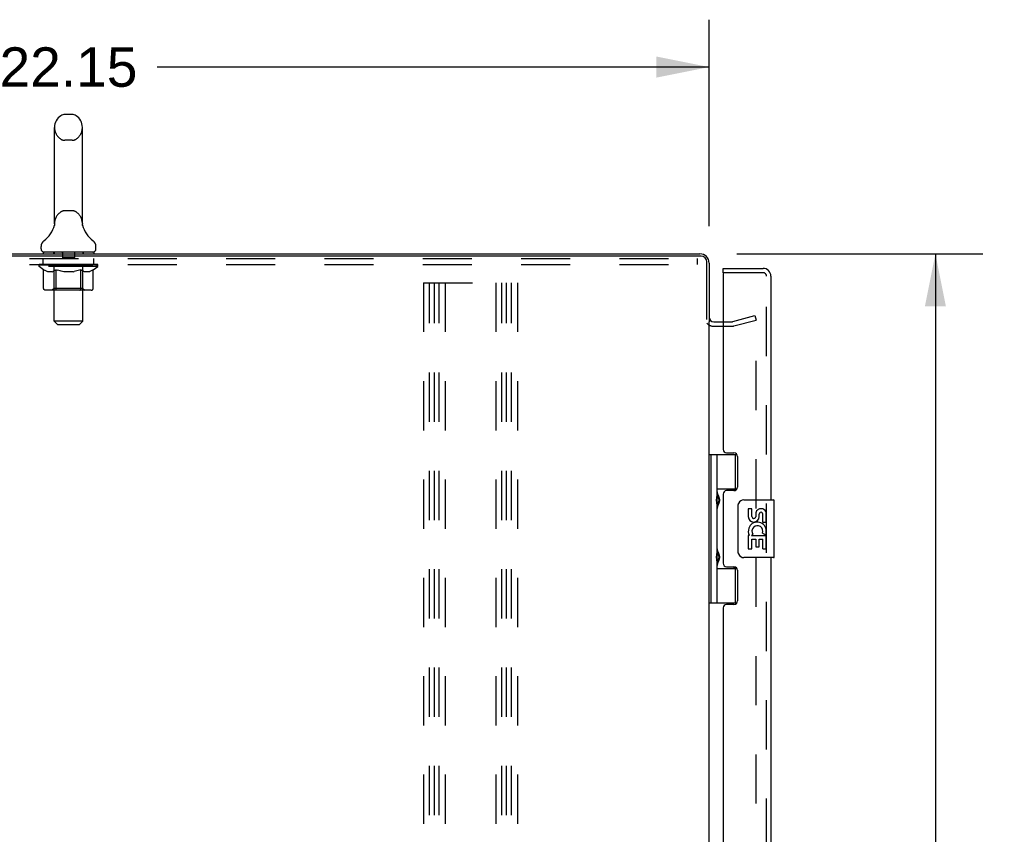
# Model space of a CAD drawing. Header units: inches. Extents: x 0 to 155, y 0 to 100.
# Tile 85 of 102: x 100 to 117, y 32 to 46. Entities that reach past the tile are written whole.
import ezdxf

# ---------------------------------------------------------------- set-up
doc = ezdxf.new("R2010")
doc.units = ezdxf.units.IN
doc.header["$LTSCALE"] = 8.5
doc.header["$MEASUREMENT"] = 0
doc.linetypes.add('HIDDEN', pattern=[0.2, 0.1, -0.1])
doc.layers.get('0').update_dxf_attribs({"linetype": 'CONTINUOUS'})
for name, color, linetype in [('DEFAULT_2', 8, 'HIDDEN'), ('DIMENSIONS', 7, 'CONTINUOUS'), ('REAR_DOOR_ASSEMBLY', 7, 'CONTINUOUS')]:
    doc.layers.add(name, color=color, linetype=linetype)
doc.styles.get("Standard").update_dxf_attribs({"font": 'arial.ttf'})
doc.dimstyles.new('DIMSTYLE_1', dxfattribs={"dimtxt": 0.681818, "dimasz": 0.909091, "dimexe": 0.09, "dimexo": 0.07, "dimgap": 0.0375, "dimtad": 0, "dimtih": 1, "dimtoh": 1, "dimzin": 4, "dimdsep": 46, "dimtxsty": 'Standard', "dimblk": '_FILLED', "dimblk1": '_FILLED', "dimblk2": '_FILLED', "dimcen": 0.09, "dimazin": 1, "dimtfac": 1, "dimtdec": 3, "dimtofl": 0, "dimtmove": 0, "dimatfit": 3, "dimldrblk": '_FILLED', "dimfxl": 0, "dimtolj": 1, "dimtzin": 4, "dimarcsym": 0})

# ---------------------------------------------------------------- blocks, each defined once
blk = doc.blocks.new('_FILLED')
at = {"color": 0, "linetype": 'ByBlock'}
blk.add_solid([(0, 0), (-1, 0.2), (-1, -0.2)], dxfattribs=at)
blk = doc.blocks.new('*D1')
at = {"layer": 'DIMENSIONS', "color": 2, "linetype": 'Continuous'}
for p, q in [((112.243, 41.817), (116.497, 41.817)), ((115.678, 41.817), (115.678, 25.499)), ((115.678, 7.817), (115.678, 24.135)), ((112.243, 7.817), (116.497, 7.817))]:
    blk.add_line(p, q, dxfattribs=at)
at = {"layer": 'DIMENSIONS', "color": 2, "linetype": 'Continuous', "xscale": 0.9090909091, "yscale": 0.9090909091, "zscale": 0.9090909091}
for p, rotation in [((115.678, 41.817), 90), ((115.678, 7.817), 270)]:
    blk.add_blockref('_FILLED', p, dxfattribs=dict(at, rotation=rotation))
at = {"layer": 'DIMENSIONS', "color": 2, "linetype": 'Continuous', "insert": (115.678, 25.158), "char_height": 0.6818, "width": 2.38256, "attachment_point": 2, "line_spacing_factor": 0.9}
blk.add_mtext('34.00', dxfattribs=at)
blk = doc.blocks.new('*D3')
at = {"layer": 'DIMENSIONS', "color": 2, "linetype": 'Continuous'}
for p, q in [((89.613, 42.309), (89.613, 45.864)), ((111.765, 42.296), (111.765, 45.864)), ((89.613, 45.046), (99.157, 45.046)), ((111.765, 45.046), (102.221, 45.046))]:
    blk.add_line(p, q, dxfattribs=at)
at = {"layer": 'DIMENSIONS', "color": 2, "linetype": 'Continuous', "xscale": 0.9090909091, "yscale": 0.9090909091, "zscale": 0.9090909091, "rotation": 180}
blk.add_blockref('_FILLED', (89.613, 45.046), dxfattribs=at)
at = {"layer": 'DIMENSIONS', "color": 2, "linetype": 'Continuous', "xscale": 0.9090909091, "yscale": 0.9090909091, "zscale": 0.9090909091}
blk.add_blockref('_FILLED', (111.765, 45.046), dxfattribs=at)
at = {"layer": 'DIMENSIONS', "color": 2, "linetype": 'Continuous', "insert": (100.689, 45.387), "char_height": 0.6818, "width": 2.38256, "attachment_point": 2, "line_spacing_factor": 0.9}
blk.add_mtext('22.15', dxfattribs=at)

msp = doc.modelspace()

# ---------------------------------------------------------------- linework, layer by layer
at = {"color": 7, "linetype": 'Continuous'}
for p, q in [((100.753, 44.225), (100.625, 44.225)), ((100.447, 42.34), (100.447, 44.003)), ((100.93, 42.34), (100.93, 44.003)), ((100.442, 42.295), (100.442, 42.295)), ((100.446, 42.311), (100.445, 42.31)), ((100.445, 42.31), (100.445, 42.309)), ((100.445, 42.309), (100.445, 42.309)), ((100.447, 42.317), (100.446, 42.316)), ((100.447, 42.317), (100.446, 42.316)), ((100.446, 42.316), (100.446, 42.315)), ((100.446, 42.315), (100.446, 42.314)), ((100.446, 42.315), (100.446, 42.314)), ((100.446, 42.314), (100.446, 42.314)), ((100.446, 42.314), (100.446, 42.313)), ((100.446, 42.313), (100.446, 42.312)), ((100.446, 42.313), (100.446, 42.312)), ((100.446, 42.312), (100.446, 42.311)), ((100.446, 42.311), (100.446, 42.31)), ((100.448, 42.335), (100.447, 42.34)), ((100.447, 42.329), (100.447, 42.328)), ((100.448, 42.329), (100.447, 42.329)), ((100.447, 42.328), (100.447, 42.327)), ((100.447, 42.327), (100.447, 42.327)), ((100.447, 42.327), (100.447, 42.326)), ((100.447, 42.326), (100.447, 42.325)), ((100.447, 42.325), (100.447, 42.325)), ((100.447, 42.325), (100.447, 42.324)), ((100.447, 42.324), (100.447, 42.323)), ((100.447, 42.323), (100.447, 42.323)), ((100.447, 42.323), (100.447, 42.322)), ((100.447, 42.322), (100.447, 42.321)), ((100.447, 42.321), (100.447, 42.321)), ((100.447, 42.321), (100.447, 42.32)), ((100.447, 42.32), (100.447, 42.319)), ((100.447, 42.32), (100.447, 42.319)), ((100.447, 42.319), (100.447, 42.318)), ((100.447, 42.318), (100.447, 42.318)), ((100.447, 42.318), (100.447, 42.317)), ((100.448, 42.335), (100.448, 42.334)), ((100.448, 42.334), (100.448, 42.333)), ((100.448, 42.334), (100.448, 42.333)), ((100.448, 42.333), (100.448, 42.332)), ((100.448, 42.332), (100.448, 42.331)), ((100.448, 42.332), (100.448, 42.331)), ((100.448, 42.331), (100.448, 42.33)), ((100.448, 42.33), (100.448, 42.329)), ((100.93, 42.34), (100.93, 42.331)), ((100.93, 42.329), (100.93, 42.33)), ((100.93, 42.328), (100.93, 42.329)), ((100.931, 42.328), (100.93, 42.328)), ((100.931, 42.327), (100.931, 42.328)), ((100.931, 42.326), (100.931, 42.327)), ((100.931, 42.325), (100.931, 42.326)), ((100.931, 42.326), (100.931, 42.326)), ((100.931, 42.324), (100.931, 42.325)), ((100.931, 42.325), (100.931, 42.325)), ((100.931, 42.323), (100.931, 42.324)), ((100.931, 42.322), (100.931, 42.323)), ((100.931, 42.323), (100.931, 42.323)), ((100.931, 42.321), (100.931, 42.322)), ((100.931, 42.322), (100.931, 42.322)), ((100.931, 42.32), (100.931, 42.321)), ((100.931, 42.321), (100.931, 42.321)), ((100.931, 42.319), (100.931, 42.32)), ((100.931, 42.318), (100.931, 42.319)), ((100.931, 42.319), (100.931, 42.319)), ((100.931, 42.317), (100.931, 42.318)), ((100.931, 42.316), (100.931, 42.317)), ((100.932, 42.315), (100.931, 42.316)), ((100.932, 42.316), (100.931, 42.316)), ((100.932, 42.314), (100.932, 42.315)), ((100.932, 42.314), (100.932, 42.315)), ((100.932, 42.313), (100.932, 42.314)), ((100.932, 42.312), (100.932, 42.313)), ((100.932, 42.311), (100.932, 42.312)), ((100.932, 42.312), (100.932, 42.312)), ((100.932, 42.31), (100.932, 42.311)), ((100.933, 42.309), (100.932, 42.31)), ((100.933, 42.309), (100.933, 42.309)), ((100.936, 42.295), (100.936, 42.296)), ((100.214, 41.907), (100.214, 41.945)), ((101.164, 41.907), (101.164, 41.945)), ((89.77, 41.817), (111.607, 41.817)), ((100.251, 41.847), (100.251, 41.817)), ((101.126, 41.847), (100.251, 41.847)), ((101.126, 41.847), (101.126, 41.817)), ((111.765, 41.659), (111.765, 40.645)), ((111.765, 40.645), (111.764, 40.645)), ((111.845, 40.645), (112.008, 40.645))]:
    msp.add_line(p, q, dxfattribs=at)
at = {"color": 3, "linetype": 'Continuous'}
for p, q in [((111.626, 41.778), (89.752, 41.778)), ((111.726, 40.682), (111.726, 41.678)), ((111.765, 10.239), (111.765, 40.645))]:
    msp.add_line(p, q, dxfattribs=at)
at = {"color": 7, "linetype": 'Continuous'}
for points in [[(100.93, 42.33), (100.93, 42.331), (100.93, 42.331)], [(100.93, 42.331), (100.93, 42.331), (100.93, 42.331)], [(100.93, 42.329), (100.93, 42.329), (100.93, 42.33)]]:
    msp.add_lwpolyline(points, dxfattribs=at)
for centre, radius, start, end in [((100.689, 44.003), 0.241, 123.1848, 180), ((100.625, 44.1), 0.125, 90, 123.1848), ((100.753, 44.1), 0.125, 56.8152, 90), ((100.689, 44.003), 0.241, 0, 56.8152), ((99.965, 42.446), 0.5, 306.7414, 344.6791), ((101.413, 42.446), 0.5, 195.3209, 233.2586), ((100.339, 41.945), 0.125, 126.7414, 180), ((100.274, 41.907), 0.06, 180, 270), ((101.104, 41.907), 0.06, 270, 360), ((101.039, 41.945), 0.125, 0, 53.2586), ((111.607, 41.659), 0.158, 0, 90), ((111.845, 40.725), 0.08, 180, 270)]:
    msp.add_arc(centre, radius, start, end, dxfattribs=at)
at = {"color": 3, "linetype": 'Continuous'}
msp.add_arc((111.626, 41.678), 0.1, 0, 90, dxfattribs=at)
at = {"layer": 'DEFAULT_2', "color": 8, "linetype": 'HIDDEN'}
for p, q in [((100.753, 43.78), (100.625, 43.78)), ((100.753, 42.562), (100.625, 42.562)), ((100.442, 42.296), (100.442, 42.295)), ((100.442, 42.295), (100.442, 42.295)), ((100.442, 42.295), (100.442, 42.295)), ((100.442, 42.295), (100.442, 42.295)), ((100.936, 42.295), (100.936, 42.295)), ((89.814, 41.739), (111.564, 41.739)), ((100.251, 41.635), (100.251, 41.739)), ((100.439, 41.847), (100.439, 41.817)), ((100.44, 40.657), (100.44, 41.817)), ((100.584, 41.837), (100.584, 41.757)), ((100.784, 41.747), (100.594, 41.747)), ((100.794, 41.837), (100.794, 41.757)), ((100.938, 40.657), (100.938, 41.817)), ((100.939, 41.847), (100.939, 41.817)), ((101.126, 41.635), (101.126, 41.739)), ((111.564, 41.635), (111.564, 41.739)), ((89.814, 41.635), (111.564, 41.635)), ((100.183, 41.598), (100.183, 41.63)), ((100.183, 41.63), (100.428, 41.63)), ((100.26, 41.544), (100.183, 41.598)), ((101.195, 41.598), (100.183, 41.598)), ((100.184, 41.63), (100.184, 41.633)), ((100.28, 41.632), (100.184, 41.633)), ((100.19, 41.63), (100.19, 41.635)), ((100.197, 41.627), (100.197, 41.63)), ((100.197, 41.627), (101.181, 41.627)), ((100.204, 41.627), (100.204, 41.63)), ((100.205, 41.627), (100.205, 41.63)), ((100.213, 41.63), (100.213, 41.635)), ((100.226, 41.627), (100.226, 41.63)), ((100.228, 41.627), (100.228, 41.63)), ((100.251, 41.63), (100.251, 41.635)), ((100.26, 41.219), (100.26, 41.544)), ((100.26, 41.544), (100.272, 41.536)), ((100.262, 41.627), (100.262, 41.63)), ((100.264, 41.627), (100.264, 41.63)), ((100.28, 41.63), (100.28, 41.632)), ((100.301, 41.63), (100.301, 41.635)), ((100.302, 41.627), (100.302, 41.63)), ((100.303, 41.627), (100.303, 41.63)), ((100.305, 41.627), (100.305, 41.63)), ((100.311, 41.627), (100.311, 41.63)), ((100.311, 41.627), (100.311, 41.63)), ((100.314, 41.627), (100.314, 41.63)), ((100.316, 41.627), (100.316, 41.63)), ((100.32, 41.627), (100.32, 41.63)), ((100.331, 41.627), (100.331, 41.63)), ((100.346, 41.627), (100.346, 41.632)), ((100.346, 41.627), (100.346, 41.63)), ((100.362, 41.627), (100.362, 41.63)), ((100.362, 41.627), (100.362, 41.63)), ((100.364, 41.63), (100.364, 41.635)), ((100.371, 41.627), (100.371, 41.63)), ((100.375, 41.627), (100.375, 41.63)), ((100.382, 41.627), (100.382, 41.63)), ((100.391, 41.627), (100.391, 41.633)), ((100.403, 41.627), (100.403, 41.63)), ((100.406, 41.627), (100.406, 41.63)), ((100.428, 41.627), (100.428, 41.63)), ((100.481, 41.63), (100.432, 41.63)), ((100.436, 41.63), (100.436, 41.635)), ((100.439, 41.221), (100.439, 41.595)), ((100.441, 41.627), (100.441, 41.63)), ((100.445, 41.627), (100.445, 41.63)), ((100.45, 41.627), (100.45, 41.634)), ((100.453, 41.627), (100.453, 41.63)), ((100.462, 41.627), (100.462, 41.63)), ((100.474, 41.543), (100.462, 41.535)), ((100.474, 41.219), (100.474, 41.543)), ((100.474, 41.543), (100.497, 41.535)), ((100.481, 41.627), (100.481, 41.63)), ((100.541, 41.63), (100.494, 41.63)), ((100.51, 41.627), (100.51, 41.63)), ((100.516, 41.63), (100.516, 41.635)), ((100.519, 41.627), (100.519, 41.63)), ((100.521, 41.627), (100.521, 41.635)), ((100.523, 41.627), (100.523, 41.63)), ((100.529, 41.627), (100.529, 41.63)), ((100.541, 41.627), (100.541, 41.63)), ((100.605, 41.63), (100.562, 41.63)), ((100.572, 41.627), (100.572, 41.63)), ((100.598, 41.63), (100.689, 41.635)), ((100.601, 41.63), (100.601, 41.635)), ((100.602, 41.635), (100.601, 41.635)), ((100.601, 41.627), (100.601, 41.63)), ((100.602, 41.63), (100.602, 41.635)), ((100.605, 41.627), (100.605, 41.63)), ((100.605, 41.627), (100.605, 41.63)), ((100.606, 41.627), (100.606, 41.63)), ((100.672, 41.63), (100.634, 41.63)), ((100.638, 41.627), (100.638, 41.63)), ((100.672, 41.627), (100.672, 41.63)), ((100.687, 41.63), (100.687, 41.63)), ((100.687, 41.627), (100.687, 41.63)), ((100.687, 41.627), (100.687, 41.63)), ((100.689, 41.63), (100.689, 41.635)), ((100.689, 41.635), (100.78, 41.63)), ((100.691, 41.627), (100.691, 41.63)), ((100.691, 41.627), (100.691, 41.63)), ((100.691, 41.63), (100.691, 41.63)), ((100.706, 41.627), (100.706, 41.63)), ((100.706, 41.63), (100.744, 41.63)), ((100.74, 41.627), (100.74, 41.63)), ((100.772, 41.627), (100.772, 41.63)), ((100.773, 41.627), (100.773, 41.63)), ((100.773, 41.627), (100.773, 41.63)), ((100.773, 41.63), (100.816, 41.63)), ((100.776, 41.63), (100.776, 41.635)), ((100.776, 41.635), (100.777, 41.635)), ((100.776, 41.627), (100.776, 41.63)), ((100.777, 41.63), (100.777, 41.635)), ((100.806, 41.627), (100.806, 41.63)), ((100.837, 41.627), (100.837, 41.63)), ((100.837, 41.63), (100.884, 41.63)), ((100.849, 41.627), (100.849, 41.63)), ((100.855, 41.627), (100.855, 41.63)), ((100.857, 41.627), (100.857, 41.635)), ((100.859, 41.627), (100.859, 41.63)), ((100.862, 41.63), (100.862, 41.635)), ((100.868, 41.627), (100.868, 41.63)), ((100.902, 41.543), (100.879, 41.535)), ((100.897, 41.627), (100.897, 41.63)), ((100.897, 41.63), (100.946, 41.63)), ((100.902, 41.219), (100.902, 41.543)), ((100.902, 41.543), (100.913, 41.535)), ((100.916, 41.627), (100.916, 41.63)), ((100.925, 41.627), (100.925, 41.63)), ((100.928, 41.627), (100.928, 41.634)), ((100.933, 41.627), (100.933, 41.63)), ((100.937, 41.627), (100.937, 41.63)), ((100.939, 41.221), (100.939, 41.595)), ((100.942, 41.63), (100.942, 41.635)), ((100.95, 41.627), (100.95, 41.63)), ((100.95, 41.63), (101.111, 41.63)), ((100.972, 41.627), (100.972, 41.63)), ((100.975, 41.627), (100.975, 41.63)), ((100.987, 41.627), (100.987, 41.633)), ((100.996, 41.627), (100.996, 41.63)), ((101.003, 41.627), (101.003, 41.63)), ((101.007, 41.627), (101.007, 41.63)), ((101.014, 41.63), (101.014, 41.635)), ((101.016, 41.627), (101.016, 41.63)), ((101.016, 41.627), (101.016, 41.63)), ((101.032, 41.627), (101.032, 41.632)), ((101.032, 41.627), (101.032, 41.63)), ((101.047, 41.627), (101.047, 41.63)), ((101.058, 41.627), (101.058, 41.63)), ((101.062, 41.627), (101.062, 41.63)), ((101.064, 41.627), (101.064, 41.63)), ((101.067, 41.627), (101.067, 41.63)), ((101.067, 41.627), (101.067, 41.63)), ((101.073, 41.627), (101.073, 41.63)), ((101.075, 41.627), (101.075, 41.63)), ((101.076, 41.627), (101.076, 41.63)), ((101.077, 41.63), (101.077, 41.635)), ((101.116, 41.542), (101.105, 41.535)), ((101.114, 41.627), (101.114, 41.63)), ((101.116, 41.627), (101.116, 41.63)), ((101.116, 41.542), (101.195, 41.598)), ((101.116, 41.219), (101.116, 41.542)), ((101.127, 41.63), (101.127, 41.635)), ((101.15, 41.627), (101.15, 41.63)), ((101.152, 41.627), (101.152, 41.63)), ((101.165, 41.63), (101.165, 41.635)), ((101.173, 41.627), (101.173, 41.63)), ((101.173, 41.627), (101.173, 41.63)), ((101.181, 41.627), (101.181, 41.63)), ((101.187, 41.63), (101.187, 41.635)), ((101.195, 41.598), (101.195, 41.635)), ((100.284, 41.528), (100.272, 41.536)), ((100.296, 41.522), (100.284, 41.529)), ((100.307, 41.517), (100.295, 41.522)), ((100.318, 41.512), (100.307, 41.517)), ((100.33, 41.509), (100.318, 41.512)), ((100.405, 41.509), (100.33, 41.509)), ((100.405, 41.509), (100.416, 41.512)), ((100.428, 41.517), (100.416, 41.512)), ((100.439, 41.522), (100.428, 41.517)), ((100.451, 41.528), (100.439, 41.522)), ((100.462, 41.535), (100.45, 41.528)), ((100.52, 41.528), (100.497, 41.535)), ((100.543, 41.522), (100.52, 41.528)), ((100.565, 41.517), (100.543, 41.522)), ((100.588, 41.512), (100.565, 41.517)), ((100.61, 41.509), (100.588, 41.512)), ((100.768, 41.509), (100.61, 41.509)), ((100.768, 41.509), (100.79, 41.512)), ((100.812, 41.517), (100.79, 41.512)), ((100.834, 41.522), (100.812, 41.517)), ((100.857, 41.528), (100.834, 41.522)), ((100.879, 41.535), (100.856, 41.528)), ((100.924, 41.528), (100.913, 41.535)), ((100.935, 41.522), (100.924, 41.528)), ((100.946, 41.517), (100.935, 41.522)), ((100.957, 41.512), (100.946, 41.517)), ((100.968, 41.509), (100.957, 41.512)), ((101.051, 41.509), (100.968, 41.509)), ((101.051, 41.509), (101.061, 41.512)), ((101.072, 41.517), (101.061, 41.512)), ((101.083, 41.522), (101.072, 41.517)), ((101.094, 41.528), (101.083, 41.522)), ((101.105, 41.535), (101.094, 41.528)), ((100.439, 41.221), (100.407, 41.189)), ((100.939, 41.221), (100.439, 41.221)), ((100.898, 41.2), (100.899, 41.203)), ((100.899, 41.203), (100.9, 41.206)), ((100.939, 41.221), (100.971, 41.189)), ((106.827, 41.317), (106.827, 8.317)), ((106.827, 41.317), (108.452, 41.317)), ((106.931, 8.317), (106.931, 41.317)), ((107.015, 8.317), (107.015, 41.317)), ((107.098, 8.317), (107.098, 41.317)), ((107.202, 41.317), (107.202, 8.317)), ((108.077, 41.317), (108.077, 8.317)), ((108.181, 8.317), (108.181, 41.317)), ((108.265, 8.317), (108.265, 41.317)), ((108.348, 8.317), (108.348, 41.317)), ((108.452, 41.317), (108.452, 8.317)), ((101.082, 41.189), (100.294, 41.189)), ((100.885, 41.189), (100.887, 41.189)), ((100.891, 41.191), (100.893, 41.192)), ((100.893, 41.192), (100.895, 41.194)), ((112.174, 40.647), (112.557, 40.75)), ((112.557, 40.75), (112.577, 40.674)), ((100.5, 40.597), (100.44, 40.657)), ((100.938, 40.657), (100.44, 40.657)), ((100.5, 40.597), (100.878, 40.597)), ((100.878, 40.597), (100.938, 40.657)), ((111.845, 40.567), (112.161, 40.567)), ((112.008, 40.645), (112.161, 40.645)), ((112.194, 40.572), (112.577, 40.674)), ((112.577, 10.217), (112.577, 40.668))]:
    msp.add_line(p, q, dxfattribs=at)
for points in [[(100.294, 41.189), (100.29, 41.189), (100.286, 41.19), (100.282, 41.191), (100.278, 41.192), (100.275, 41.194), (100.271, 41.197), (100.268, 41.2), (100.265, 41.203), (100.263, 41.206), (100.262, 41.21), (100.261, 41.214), (100.26, 41.219)], [(100.491, 41.189), (100.489, 41.189), (100.487, 41.19), (100.485, 41.191), (100.483, 41.192), (100.481, 41.194), (100.48, 41.197), (100.478, 41.2), (100.477, 41.203), (100.476, 41.206), (100.475, 41.21), (100.474, 41.214), (100.474, 41.219)], [(100.895, 41.194), (100.896, 41.197), (100.898, 41.2)], [(100.9, 41.206), (100.901, 41.21), (100.902, 41.214), (100.902, 41.219)], [(100.901, 41.21), (100.902, 41.214), (100.902, 41.219)], [(101.082, 41.189), (101.086, 41.189), (101.09, 41.19), (101.094, 41.191), (101.098, 41.192), (101.101, 41.194), (101.105, 41.197), (101.108, 41.2), (101.111, 41.203), (101.113, 41.206), (101.114, 41.21), (101.115, 41.214), (101.116, 41.219)], [(100.887, 41.189), (100.889, 41.19), (100.891, 41.191)]]:
    msp.add_lwpolyline(points, dxfattribs=at)
for centre, radius, start, end in [((100.689, 44.003), 0.241, 180, 236.8152), ((100.689, 44.003), 0.241, 303.1848, 360), ((100.625, 43.905), 0.125, 236.8152, 270), ((100.753, 43.905), 0.125, 270, 303.1848), ((100.625, 42.437), 0.125, 90, 123.1848), ((100.753, 42.437), 0.125, 56.8152, 90), ((100.689, 42.34), 0.241, 123.1848, 180), ((100.689, 42.34), 0.241, 0, 56.8152), ((100.41, 41.817), 0.03, 0, 90), ((100.574, 41.837), 0.01, 0, 90), ((100.594, 41.757), 0.01, 180, 270), ((100.784, 41.757), 0.01, 270, 360), ((100.804, 41.837), 0.01, 90, 180), ((100.968, 41.817), 0.03, 90, 180), ((100.407, 41.595), 0.0318, 0, 90), ((100.971, 41.595), 0.0318, 90, 180), ((111.845, 40.725), 0.158, 221.0584, 270), ((112.161, 40.696), 0.051, 270, 285), ((112.161, 40.696), 0.129, 270, 285)]:
    msp.add_arc(centre, radius, start, end, dxfattribs=at)
for centre, major_axis, ratio, start_param, end_param in [((100.689, 41.635), (0.506, 0.005), 0.05963, 9.249616, 9.431313), ((100.689, 41.635), (0.506, 0), 0.060556, -3.083241, -2.96706), ((100.147, 41.626), (0.158, 0.002), 0.05963, 0.25549, 1.295341), ((100.689, 41.635), (0.506, 0.011), 0.05688, 2.791345, 2.965878), ((100.202, 41.626), (0.158, -0.002), 0.05963, 0.605815, 1.645666), ((100.689, 41.635), (0.506, -0.005), 0.05963, -2.96643, -2.791898), ((100.147, 41.62), (0.158, 0.003), 0.05688, 1.20151, 1.294789), ((100.202, 41.62), (0.158, 0), 0.060556, 1.551758, 1.645036), ((100.167, 41.62), (0.158, 0.002), 0.05963, 1.170259, 1.376596), ((100.203, 41.622), (0.131, 0.001), 0.05963, 1.065228, 1.614276), ((100.187, 41.622), (0.131, 0.003), 0.05688, 0.890143, 1.43919), ((100.234, 41.622), (0.131, 0), 0.060556, 1.240391, 1.789438), ((100.145, 41.626), (0.158, 0.003), 0.05688, 0.080405, 1.120256), ((100.689, 41.635), (0.506, 0.015), 0.052395, 2.616403, 2.790936), ((100.252, 41.626), (0.158, -0.003), 0.05688, 0.7809, 1.820751), ((100.689, 41.635), (0.506, -0.011), 0.05688, -2.791345, -2.616812), ((100.145, 41.62), (0.158, 0.005), 0.052395, 1.026568, 1.119847), ((100.252, 41.62), (0.158, -0.002), 0.05963, 1.72692, 1.820198), ((100.187, 41.622), (0.131, 0.004), 0.052395, 0.715201, 1.264248), ((100.278, 41.622), (0.131, -0.001), 0.05963, 1.415553, 1.9646), ((100.689, 41.635), (0.506, 0.02), 0.046319, 2.441654, 2.616187), ((100.316, 41.626), (0.158, -0.005), 0.052395, 0.955842, 1.995693), ((100.158, 41.626), (0.158, 0.005), 0.052395, -0.094537, 0.945314), ((100.689, 41.635), (0.506, -0.015), 0.052395, -2.616403, -2.44187), ((100.158, 41.62), (0.158, 0.006), 0.046319, 0.851819, 0.945098), ((100.316, 41.62), (0.158, -0.003), 0.05688, 1.902006, 1.995284), ((100.202, 41.622), (0.131, 0.005), 0.046319, 0.540452, 1.089499), ((100.335, 41.622), (0.131, -0.003), 0.05688, 1.590638, 2.139686), ((100.167, 41.626), (0.158, 0), 0.060556, 0.430652, 0.777569), ((100.689, 41.635), (0.506, 0.024), 0.038841, 2.267123, 2.441656), ((100.39, 41.626), (0.158, -0.006), 0.046319, 1.130591, 2.170442), ((100.188, 41.626), (0.158, 0.006), 0.046319, -0.269286, 0.770565), ((100.689, 41.635), (0.506, -0.02), 0.046319, -2.441654, -2.267121), ((100.188, 41.62), (0.158, 0.007), 0.038841, 0.677289, 0.770567), ((100.39, 41.62), (0.158, -0.005), 0.052395, 2.076947, 2.170226), ((100.231, 41.622), (0.131, 0.006), 0.038841, 0.365921, 0.914969), ((100.403, 41.622), (0.131, -0.004), 0.052395, 1.76558, 2.314627), ((100.689, 41.635), (0.506, 0.027), 0.030195, 2.09281, 2.267343), ((100.474, 41.626), (0.158, -0.007), 0.038841, 1.305122, 2.344973), ((100.233, 41.626), (0.158, 0.007), 0.038841, -0.443817, 0.596034), ((100.689, 41.635), (0.506, -0.024), 0.038841, -2.267123, -2.092591), ((100.233, 41.62), (0.158, 0.008), 0.030195, 0.502975, 0.596254), ((100.474, 41.62), (0.158, -0.006), 0.046319, 2.251696, 2.344975), ((100.275, 41.622), (0.131, 0.007), 0.030195, 0.191608, 0.740655), ((100.479, 41.622), (0.131, -0.005), 0.046319, 1.940329, 2.489376), ((100.291, 41.626), (0.158, 0.008), 0.030195, -0.61813, 0.421721), ((100.689, 41.635), (0.506, 0.029), 0.020645, 1.918687, 2.09322), ((100.564, 41.626), (0.158, -0.008), 0.030195, 1.479435, 2.519286), ((100.689, 41.635), (0.506, -0.027), 0.030195, -2.09281, -1.918277), ((100.291, 41.62), (0.158, 0.009), 0.020645, 0.328852, 0.422131), ((100.564, 41.62), (0.158, -0.007), 0.038841, 2.426227, 2.519505), ((100.331, 41.622), (0.131, 0.007), 0.020645, 0.017485, 0.566532), ((100.562, 41.622), (0.131, -0.006), 0.038841, 2.11486, 2.663907), ((100.362, 41.626), (0.158, 0.009), 0.020645, -0.792253, 0.247598), ((100.689, 41.635), (0.506, 0.03), 0.010478, 1.744704, 1.919237), ((100.659, 41.626), (0.158, -0.009), 0.020645, 1.653558, 2.693409), ((100.689, 41.635), (0.506, -0.029), 0.020645, -1.918687, -1.744154), ((100.362, 41.62), (0.158, 0.009), 0.010478, 0.154869, 0.248148), ((100.659, 41.62), (0.158, -0.008), 0.030195, 2.60054, 2.693819), ((100.398, 41.622), (0.131, 0.008), 0.010478, 6.126688, 6.675735), ((100.648, 41.622), (0.131, -0.007), 0.030195, 2.289173, 2.83822), ((100.443, 41.626), (0.158, 0.009), 0.010478, -0.966236, -0.000846), ((100.754, 41.626), (0.158, -0.009), 0.010478, 1.827541, 2.867392), ((100.689, 41.635), (0.506, -0.03), 0.010478, -1.744704, -1.570171), ((100.754, 41.62), (0.158, -0.009), 0.020645, 2.774664, 2.867942), ((100.736, 41.622), (0.131, -0.007), 0.020645, 2.463296, 3.012344), ((100.624, 41.626), (0.158, 0.009), 0.010478, 0.274201, 1.314052), ((100.556, 41.622), (0.131, 0.008), 0.010478, -0.000483, 0.504314), ((100.531, 41.62), (0.158, 0.009), 0.010478, 0.099668, 0.192946), ((100.689, 41.635), (0.506, 0.03), 0.010478, -1.571421, -1.396888), ((100.847, 41.62), (0.158, -0.009), 0.010478, 2.948646, 3.041925), ((100.822, 41.622), (0.131, -0.008), 0.010478, 2.637279, 3.142076), ((100.719, 41.626), (0.158, 0.009), 0.020645, 0.448184, 1.488034), ((100.642, 41.622), (0.131, 0.007), 0.020645, 0.129249, 0.678296), ((100.624, 41.62), (0.158, 0.009), 0.020645, 0.273651, 0.366929), ((100.935, 41.626), (0.158, -0.009), 0.010478, -3.140747, -2.175357), ((100.689, 41.635), (0.506, 0.029), 0.020645, -1.397439, -1.222906), ((100.689, 41.635), (0.506, -0.03), 0.010478, 1.222355, 1.396888), ((100.814, 41.626), (0.158, 0.008), 0.030195, 0.622307, 1.662158), ((100.73, 41.622), (0.131, 0.007), 0.030195, 0.303372, 0.852419), ((100.98, 41.622), (0.131, -0.008), 0.010478, 2.749043, 3.29809), ((101.016, 41.626), (0.158, -0.009), 0.020645, 2.893995, 3.933846), ((100.719, 41.62), (0.158, 0.008), 0.030195, 0.447774, 0.541052), ((101.016, 41.62), (0.158, -0.009), 0.010478, 2.893445, 2.986723), ((100.689, 41.635), (0.506, 0.027), 0.030195, -1.223315, -1.048783), ((100.689, 41.635), (0.506, -0.029), 0.020645, 1.048373, 1.222906), ((100.904, 41.626), (0.158, 0.007), 0.038841, 0.79662, 1.836471), ((100.816, 41.622), (0.131, 0.006), 0.038841, 0.477686, 1.026733), ((101.047, 41.622), (0.131, -0.007), 0.020645, 2.57506, 3.124108), ((101.086, 41.626), (0.158, -0.008), 0.030195, 2.719872, 3.759723), ((100.988, 41.626), (0.158, 0.006), 0.046319, 0.971151, 2.011002), ((100.814, 41.62), (0.158, 0.007), 0.038841, 0.622087, 0.715366), ((101.086, 41.62), (0.158, -0.009), 0.020645, 2.719462, 2.812741), ((100.689, 41.635), (0.506, 0.024), 0.038841, -1.049002, -0.874469), ((100.689, 41.635), (0.506, -0.027), 0.030195, 0.87425, 1.048783), ((100.899, 41.622), (0.131, 0.005), 0.046319, 0.652216, 1.201263), ((101.062, 41.626), (0.158, 0.005), 0.052395, 1.1459, 2.185751), ((101.103, 41.622), (0.131, -0.007), 0.030195, 2.400937, 2.949985), ((101.145, 41.626), (0.158, -0.007), 0.038841, 2.545558, 3.585409), ((100.975, 41.622), (0.131, 0.004), 0.052395, 0.826965, 1.376012), ((100.904, 41.62), (0.158, 0.006), 0.046319, 0.796618, 0.889896), ((101.145, 41.62), (0.158, -0.008), 0.030195, 2.545339, 2.638617), ((101.126, 41.626), (0.158, 0.003), 0.05688, 1.320842, 2.360692), ((100.689, 41.635), (0.506, 0.02), 0.046319, -0.874471, -0.699939), ((100.689, 41.635), (0.506, -0.024), 0.038841, 0.699936, 0.874469), ((101.19, 41.626), (0.158, -0.006), 0.046319, 2.371028, 3.410879), ((101.147, 41.622), (0.131, -0.006), 0.038841, 2.226624, 2.775671), ((101.176, 41.626), (0.158, 0.002), 0.05963, 1.495927, 2.535778), ((101.043, 41.622), (0.131, 0.003), 0.05688, 1.001907, 1.550954), ((101.22, 41.626), (0.158, -0.005), 0.052395, 2.196279, 3.23613), ((100.988, 41.62), (0.158, 0.005), 0.052395, 0.971367, 1.064645), ((101.176, 41.622), (0.131, -0.005), 0.046319, 2.052093, 2.601141), ((101.211, 41.626), (0.158, 0), 0.060556, 1.671089, 2.71094), ((101.19, 41.62), (0.158, -0.007), 0.038841, 2.371026, 2.464304), ((101.233, 41.626), (0.158, -0.003), 0.05688, 2.021337, 3.061188), ((100.689, 41.635), (0.506, 0.015), 0.052395, -0.699723, -0.52519), ((100.689, 41.635), (0.506, -0.02), 0.046319, 0.525406, 0.699939), ((101.23, 41.626), (0.158, -0.002), 0.05963, 1.846251, 2.886102), ((101.1, 41.622), (0.131, 0.001), 0.05963, 1.176993, 1.72604), ((101.191, 41.622), (0.131, -0.004), 0.052395, 1.877344, 2.426392), ((101.144, 41.622), (0.131, 0), 0.060556, 1.352155, 1.901202), ((101.191, 41.622), (0.131, -0.003), 0.05688, 1.702402, 2.25145), ((101.175, 41.622), (0.131, -0.001), 0.05963, 1.527317, 2.076364), ((101.062, 41.62), (0.158, 0.003), 0.05688, 1.146309, 1.239587), ((101.22, 41.62), (0.158, -0.006), 0.046319, 2.196495, 2.289773), ((100.689, 41.635), (0.506, 0.011), 0.05688, -0.524781, -0.350248), ((100.689, 41.635), (0.506, -0.015), 0.052395, 0.350657, 0.52519), ((101.126, 41.62), (0.158, 0.002), 0.05963, 1.321394, 1.414673), ((101.233, 41.62), (0.158, -0.005), 0.052395, 2.021746, 2.115024), ((100.689, 41.635), (0.506, 0.005), 0.05963, -0.349695, -0.175162), ((100.689, 41.635), (0.506, -0.011), 0.05688, 0.175715, 0.350248), ((101.176, 41.62), (0.158, 0), 0.060556, 1.496556, 1.589835), ((101.23, 41.62), (0.158, -0.003), 0.05688, 1.846804, 1.940083), ((101.211, 41.62), (0.158, -0.002), 0.05963, 1.671719, 1.764997), ((100.689, 41.635), (0.506, 0), 0.060556, -0.174533, 0), ((100.689, 41.635), (0.506, -0.005), 0.05963, 0.000629, 0.175162)]:
    msp.add_ellipse(centre, major_axis=major_axis, ratio=ratio, start_param=start_param, end_param=end_param, dxfattribs=at)
at = {"layer": 'REAR_DOOR_ASSEMBLY', "color": 7, "linetype": 'Continuous'}
for p, q in [((112.008, 41.492), (112.008, 41.567)), ((112.028, 41.492), (112.008, 41.492)), ((111.765, 38.347), (112.249, 38.347)), ((111.804, 35.788), (111.804, 38.347)), ((111.903, 37.65), (111.903, 38.347)), ((112.218, 38.347), (112.218, 37.756)), ((111.903, 37.756), (112.25, 37.756)), ((111.915, 37.657), (111.916, 37.653)), ((111.916, 37.653), (111.918, 37.65)), ((111.918, 37.65), (111.919, 37.646)), ((111.919, 37.646), (111.926, 37.63)), ((111.919, 37.63), (111.919, 37.629)), ((111.919, 37.629), (111.919, 37.489)), ((112.192, 37.747), (112.192, 37.725)), ((112.192, 37.747), (112.244, 37.747)), ((111.903, 36.666), (111.903, 37.469)), ((111.914, 37.46), (111.913, 37.456)), ((111.915, 37.463), (111.914, 37.46)), ((111.917, 37.467), (111.915, 37.463)), ((111.918, 37.471), (111.917, 37.467)), ((111.921, 37.478), (111.918, 37.471)), ((111.919, 37.489), (111.919, 37.488)), ((111.926, 37.489), (111.921, 37.478)), ((111.928, 37.495), (111.926, 37.489)), ((111.93, 37.499), (111.928, 37.495)), ((111.931, 37.503), (111.93, 37.499)), ((112.268, 36.667), (112.268, 37.467)), ((112.368, 37.567), (112.878, 37.567)), ((112.893, 36.582), (112.893, 37.552)), ((112.506, 37.413), (112.443, 37.413)), ((112.443, 37.413), (112.443, 37.277)), ((112.506, 37.277), (112.506, 37.413)), ((112.571, 37.339), (112.571, 37.27)), ((112.632, 37.277), (112.632, 37.319)), ((112.695, 37.182), (112.695, 37.319)), ((112.755, 37.182), (112.755, 37.339)), ((112.695, 37.182), (112.755, 37.182)), ((112.461, 36.952), (112.443, 36.952)), ((112.443, 36.952), (112.443, 36.721)), ((112.496, 36.952), (112.523, 36.971)), ((112.496, 36.952), (112.755, 36.952)), ((112.687, 36.988), (112.745, 36.963)), ((112.755, 36.999), (112.755, 37.052)), ((112.755, 36.721), (112.755, 36.952)), ((112.506, 36.889), (112.571, 36.889)), ((112.506, 36.721), (112.506, 36.889)), ((112.571, 36.889), (112.571, 36.753)), ((112.632, 36.889), (112.695, 36.889)), ((112.632, 36.753), (112.632, 36.889)), ((112.695, 36.721), (112.695, 36.889)), ((111.915, 36.673), (111.916, 36.669)), ((111.916, 36.669), (111.918, 36.666)), ((111.918, 36.666), (111.919, 36.662)), ((111.919, 36.662), (111.926, 36.646)), ((111.919, 36.646), (111.919, 36.645)), ((111.919, 36.645), (111.919, 36.505)), ((111.926, 36.646), (111.928, 36.639)), ((111.928, 36.639), (111.93, 36.635)), ((112.443, 36.721), (112.506, 36.721)), ((112.571, 36.753), (112.632, 36.753)), ((112.695, 36.721), (112.755, 36.721)), ((111.903, 35.788), (111.903, 36.484)), ((111.914, 36.476), (111.913, 36.472)), ((111.915, 36.479), (111.914, 36.476)), ((111.917, 36.483), (111.915, 36.479)), ((111.918, 36.486), (111.917, 36.483)), ((111.921, 36.494), (111.918, 36.486)), ((111.919, 36.505), (111.919, 36.504)), ((111.926, 36.504), (111.921, 36.494)), ((111.928, 36.511), (111.926, 36.504)), ((111.93, 36.515), (111.928, 36.511)), ((111.931, 36.519), (111.93, 36.515)), ((112.878, 36.567), (112.368, 36.567)), ((111.903, 36.378), (112.25, 36.378)), ((112.192, 36.41), (112.192, 36.387)), ((112.244, 36.387), (112.192, 36.387)), ((112.218, 36.378), (112.218, 35.788)), ((111.765, 35.788), (112.249, 35.788))]:
    msp.add_line(p, q, dxfattribs=at)
at = {"layer": 'REAR_DOOR_ASSEMBLY', "color": 3, "linetype": 'Continuous'}
for p, q in [((112.008, 41.567), (112.698, 41.567)), ((112.008, 41.472), (112.008, 38.438)), ((112.833, 41.432), (112.833, 37.567)), ((112.068, 38.378), (112.196, 38.378)), ((112.258, 38.316), (112.258, 37.787)), ((112.008, 37.665), (112.008, 36.47)), ((112.196, 37.725), (112.068, 37.725)), ((112.833, 36.567), (112.833, 14.317)), ((112.068, 36.41), (112.196, 36.41)), ((112.258, 36.348), (112.258, 35.819)), ((112.196, 35.757), (112.068, 35.757)), ((112.008, 35.697), (112.008, 15.188))]:
    msp.add_line(p, q, dxfattribs=at)
at = {"layer": 'REAR_DOOR_ASSEMBLY', "color": 8, "linetype": 'HIDDEN'}
for p, q in [((112.698, 41.492), (112.028, 41.492)), ((112.758, 9.452), (112.758, 41.432))]:
    msp.add_line(p, q, dxfattribs=at)
at = {"layer": 'REAR_DOOR_ASSEMBLY', "color": 7, "linetype": 'Continuous'}
for points in [[(111.903, 37.705), (111.903, 37.704), (111.903, 37.703), (111.903, 37.702), (111.903, 37.701), (111.903, 37.7), (111.903, 37.699), (111.903, 37.698), (111.903, 37.697), (111.903, 37.696), (111.903, 37.695), (111.904, 37.694), (111.904, 37.693), (111.904, 37.692), (111.904, 37.69), (111.905, 37.689), (111.905, 37.688), (111.905, 37.687), (111.905, 37.686), (111.906, 37.684), (111.906, 37.683), (111.906, 37.682), (111.907, 37.68), (111.907, 37.679), (111.908, 37.678), (111.908, 37.676), (111.908, 37.675), (111.909, 37.673), (111.909, 37.672), (111.91, 37.67), (111.91, 37.669), (111.911, 37.667), (111.912, 37.665), (111.912, 37.664), (111.913, 37.662), (111.913, 37.66), (111.915, 37.657)], [(111.926, 37.63), (111.928, 37.624), (111.929, 37.621)], [(111.913, 37.456), (111.912, 37.455), (111.912, 37.453), (111.911, 37.452), (111.91, 37.45), (111.91, 37.448), (111.909, 37.447), (111.909, 37.445), (111.908, 37.444), (111.908, 37.442), (111.908, 37.441), (111.907, 37.44), (111.907, 37.438), (111.906, 37.437), (111.906, 37.436), (111.906, 37.434), (111.905, 37.433), (111.905, 37.432), (111.905, 37.431), (111.905, 37.429), (111.904, 37.428), (111.904, 37.427), (111.904, 37.426), (111.904, 37.425), (111.903, 37.424), (111.903, 37.423), (111.903, 37.421), (111.903, 37.42), (111.903, 37.419), (111.903, 37.418), (111.903, 37.417), (111.903, 37.416), (111.903, 37.416), (111.903, 37.415), (111.903, 37.414)], [(111.929, 37.621), (111.931, 37.617), (111.931, 37.615), (111.932, 37.613), (111.933, 37.611), (111.934, 37.609), (111.934, 37.607), (111.935, 37.605), (111.936, 37.603), (111.936, 37.601), (111.937, 37.6), (111.938, 37.598), (111.938, 37.596), (111.939, 37.594), (111.939, 37.593), (111.94, 37.591), (111.94, 37.589), (111.94, 37.588), (111.941, 37.586), (111.941, 37.585), (111.941, 37.583), (111.942, 37.582), (111.942, 37.58), (111.942, 37.579), (111.943, 37.577), (111.943, 37.576), (111.943, 37.575), (111.943, 37.573), (111.943, 37.572), (111.944, 37.571), (111.944, 37.569), (111.944, 37.568), (111.944, 37.567), (111.944, 37.566), (111.944, 37.564), (111.944, 37.563), (111.944, 37.562), (111.944, 37.561), (111.944, 37.559), (111.944, 37.558), (111.944, 37.557), (111.944, 37.556), (111.944, 37.554), (111.944, 37.553), (111.944, 37.552), (111.944, 37.55), (111.944, 37.549), (111.944, 37.548), (111.943, 37.547), (111.943, 37.545), (111.943, 37.544), (111.943, 37.543), (111.943, 37.541), (111.942, 37.54), (111.942, 37.538), (111.942, 37.537), (111.941, 37.535), (111.941, 37.534), (111.941, 37.532), (111.94, 37.531), (111.94, 37.529), (111.94, 37.528), (111.939, 37.526), (111.939, 37.524), (111.938, 37.523), (111.938, 37.521), (111.937, 37.519), (111.936, 37.517), (111.936, 37.515), (111.935, 37.513), (111.934, 37.511), (111.934, 37.509), (111.933, 37.507), (111.932, 37.505), (111.931, 37.503)], [(112.268, 37.467), (112.268, 37.473), (112.269, 37.48), (112.27, 37.486), (112.271, 37.492), (112.273, 37.498), (112.275, 37.503)], [(111.903, 36.721), (111.903, 36.72), (111.903, 36.719), (111.903, 36.718), (111.903, 36.717), (111.903, 36.716), (111.903, 36.715), (111.903, 36.714), (111.903, 36.713), (111.903, 36.712), (111.903, 36.711), (111.904, 36.71), (111.904, 36.708), (111.904, 36.707), (111.904, 36.706), (111.905, 36.705), (111.905, 36.704), (111.905, 36.703), (111.905, 36.701), (111.906, 36.7), (111.906, 36.699), (111.906, 36.697), (111.907, 36.696), (111.907, 36.695), (111.908, 36.693), (111.908, 36.692), (111.908, 36.69), (111.909, 36.689), (111.909, 36.687), (111.91, 36.686), (111.91, 36.684), (111.911, 36.683), (111.912, 36.681), (111.912, 36.68), (111.913, 36.678), (111.913, 36.676), (111.915, 36.673)], [(111.93, 36.635), (111.931, 36.631), (111.932, 36.629), (111.933, 36.627), (111.934, 36.625), (111.934, 36.623), (111.935, 36.621), (111.936, 36.619), (111.936, 36.617), (111.937, 36.615), (111.938, 36.614), (111.938, 36.612), (111.939, 36.61), (111.939, 36.608), (111.94, 36.607), (111.94, 36.605), (111.94, 36.603), (111.941, 36.602), (111.941, 36.6), (111.941, 36.599), (111.942, 36.597), (111.942, 36.596), (111.942, 36.595), (111.943, 36.593), (111.943, 36.592), (111.943, 36.59), (111.943, 36.589), (111.943, 36.588), (111.944, 36.586), (111.944, 36.585), (111.944, 36.584), (111.944, 36.583), (111.944, 36.581), (111.944, 36.58), (111.944, 36.579), (111.944, 36.578), (111.944, 36.576), (111.944, 36.575), (111.944, 36.574), (111.944, 36.573), (111.944, 36.571), (111.944, 36.57), (111.944, 36.569), (111.944, 36.568), (111.944, 36.566), (111.944, 36.565), (111.944, 36.564), (111.943, 36.562), (111.943, 36.561), (111.943, 36.56), (111.943, 36.558), (111.943, 36.557), (111.942, 36.556), (111.942, 36.554), (111.942, 36.553), (111.941, 36.551), (111.941, 36.55), (111.941, 36.548), (111.94, 36.547), (111.94, 36.545), (111.94, 36.543), (111.939, 36.542), (111.939, 36.54), (111.938, 36.538), (111.938, 36.537), (111.937, 36.535), (111.936, 36.533), (111.936, 36.531), (111.935, 36.529), (111.934, 36.527), (111.934, 36.525), (111.933, 36.523), (111.932, 36.521), (111.931, 36.519)], [(112.275, 36.631), (112.273, 36.637), (112.271, 36.643), (112.27, 36.649), (112.269, 36.655), (112.268, 36.661), (112.268, 36.667)], [(111.913, 36.472), (111.912, 36.47), (111.912, 36.469), (111.911, 36.467), (111.91, 36.466), (111.91, 36.464), (111.909, 36.463), (111.909, 36.461), (111.908, 36.46), (111.908, 36.458), (111.908, 36.457), (111.907, 36.455), (111.907, 36.454), (111.906, 36.453), (111.906, 36.451), (111.906, 36.45), (111.905, 36.449), (111.905, 36.448), (111.905, 36.446), (111.905, 36.445), (111.904, 36.444), (111.904, 36.443), (111.904, 36.442), (111.904, 36.44), (111.903, 36.439), (111.903, 36.438), (111.903, 36.437), (111.903, 36.436), (111.903, 36.435), (111.903, 36.434), (111.903, 36.433), (111.903, 36.432), (111.903, 36.431), (111.903, 36.43), (111.903, 36.429)]]:
    msp.add_lwpolyline(points, dxfattribs=at)
at = {"layer": 'REAR_DOOR_ASSEMBLY', "color": 3, "linetype": 'Continuous'}
for centre, radius, start, end in [((112.698, 41.432), 0.135, 0, 90), ((112.028, 41.472), 0.02, 90, 180), ((112.068, 38.438), 0.06, 180, 270), ((112.196, 38.316), 0.062, 0, 90), ((112.068, 37.665), 0.06, 90, 180), ((112.196, 37.787), 0.062, 270, 360), ((112.068, 36.47), 0.06, 180, 270), ((112.196, 36.348), 0.062, 0, 90), ((112.068, 35.697), 0.06, 90, 180), ((112.196, 35.819), 0.062, 270, 360)]:
    msp.add_arc(centre, radius, start, end, dxfattribs=at)
at = {"layer": 'REAR_DOOR_ASSEMBLY', "color": 8, "linetype": 'HIDDEN'}
msp.add_arc((112.698, 41.432), 0.06, 0, 90, dxfattribs=at)
at = {"layer": 'REAR_DOOR_ASSEMBLY', "color": 7, "linetype": 'Continuous'}
for centre, radius, start, end in [((111.829, 37.629), 0.09, 0.672, 34.9249), ((111.829, 37.489), 0.09, 325.0751, 359.328), ((112.368, 37.467), 0.1, 90, 158.7946), ((112.878, 37.552), 0.015, 0, 90), ((112.663, 37.319), 0.0943, 71.7267, 167.4338), ((112.663, 37.319), 0.0314, 0, 180.0485), ((112.663, 37.319), 0.0943, 12.5402, 71.701), ((112.537, 37.277), 0.0943, 180, 360), ((112.6, 37.025), 0.157, 9.7031, 161.8791), ((112.537, 37.277), 0.0314, 180, 261.2295), ((112.6, 37.025), 0.0943, 336.5966, 215.1122), ((112.537, 37.282), 0.0362, 263.4285, 341.7628), ((112.597, 37.025), 0.154, 161.4199, 206.1963), ((112.6, 37.025), 0.157, 205.737, 207.8532), ((112.6, 37.025), 0.157, 336.5966, 350.2969), ((111.829, 36.645), 0.09, 0.672, 34.9249), ((112.368, 36.667), 0.1, 201.205, 270), ((111.829, 36.505), 0.09, 325.0751, 359.328), ((112.878, 36.582), 0.015, 270, 360)]:
    msp.add_arc(centre, radius, start, end, dxfattribs=at)
for centre in [(111.997, 37.559), (111.997, 36.575)]:
    msp.add_ellipse(centre, major_axis=(0, 0.188), ratio=0.57735, start_param=1.066602, end_param=2.074991, dxfattribs=at)

# ---------------------------------------------------------------- dimensions: what is measured, and where the dimension line sits
at = {"layer": 'DIMENSIONS', "color": 2, "linetype": 'Continuous'}
for base, p1, p2, angle, picture, middle in [((89.613, 45.046), (111.765, 42.226), (89.613, 42.239), 180, '*D3', (100.682, 45.042)), ((115.678, 7.817), (112.173, 41.817), (112.173, 7.817), 270, '*D1', (115.677, 24.813))]:
    dim = msp.add_linear_dim(base=base, p1=p1, p2=p2, angle=angle, dimstyle='DIMSTYLE_1', dxfattribs=at)
    dim.commit()
    dim.dimension.update_dxf_attribs({"geometry": picture, "text_midpoint": middle, "dimtype": 160})

doc.saveas('drawing.dxf')
